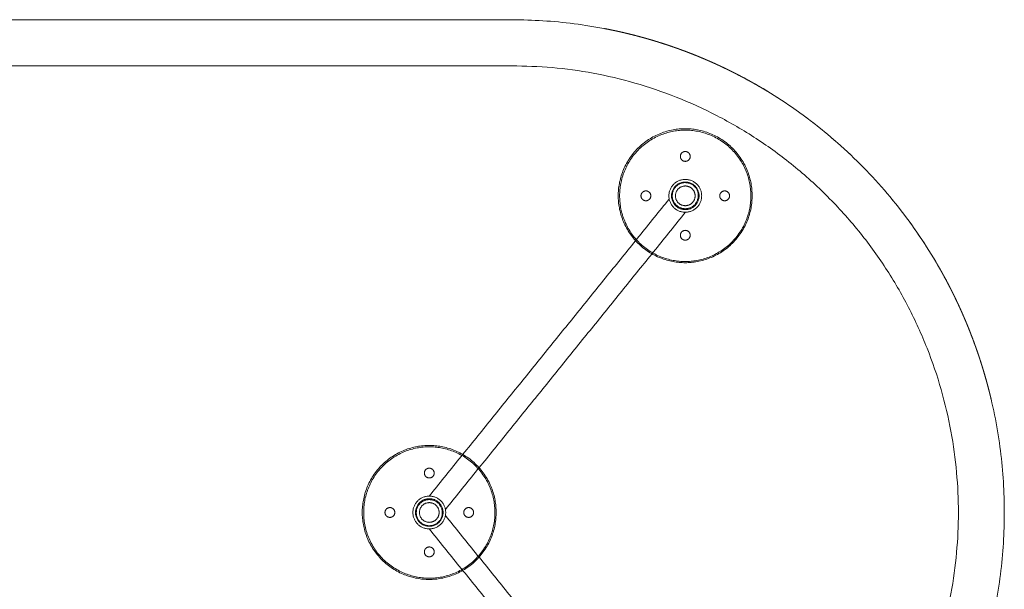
# Model space of a CAD drawing. Header units: millimetres. Extents: x 0 to 3464, y -1145 to 808.
# Tile 12 of 14: x 2714 to 3464, y -828 to -395. Entities that reach past the tile are written whole.
import ezdxf

# ---------------------------------------------------------------- set-up
doc = ezdxf.new("R2010")
doc.units = ezdxf.units.MM
doc.header["$MEASUREMENT"] = 0
doc.layers.add('Make2D$hidden$lines', color=7, linetype='Continuous', lineweight=13, true_color=0xffffff)
doc.layers.add('Make2D$visible$lines', color=7, linetype='Continuous', lineweight=18, true_color=0x000000)

msp = doc.modelspace()

# ---------------------------------------------------------------- linework, layer by layer
at = {"layer": 'Make2D$hidden$lines'}
for points in [[(2338.53, -429.73), (2713.53, -429.73), (3088.53, -429.73)], [(3208.25, -531.14), (3116.85, -644.18), (3025.46, -757.21)], [(3220.68, -541.21), (3129.24, -654.3), (3037.81, -767.39)], [(3220.68, -998.21), (3129.24, -885.12), (3037.81, -772.03)], [(3208.25, -1008.28), (3116.85, -895.24), (3025.46, -782.21)]]:
    msp.add_open_spline(points, degree=2, dxfattribs=at)
for points, weights, knots in [([(3088.53, -429.73), (3428.53, -429.73), (3428.53, -769.73), (3428.53, -1109.73), (3088.53, -1109.73)], [1, 0.707106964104, 1, 0.707106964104, 1], [0, 0, 0, 534.070564, 534.070564, 1068.141127, 1068.141127, 1068.141127]), ([(3271.45, -528.6), (3271.45, -579.6), (3220.45, -579.6), (3169.45, -579.6), (3169.45, -528.6), (3169.45, -477.6), (3220.45, -477.6), (3271.45, -477.6), (3271.45, -528.6)], [1, 0.707106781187, 1, 0.707106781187, 1, 0.707106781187, 1, 0.707106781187, 1], [0, 0, 0, 80.110613, 80.110613, 160.221225, 160.221225, 240.331838, 240.331838, 320.442451, 320.442451, 320.442451]), ([(3170.55, -530.86), (3172.7, -580.81), (3222.66, -578.66), (3272.61, -576.52), (3270.46, -526.56), (3268.31, -476.61), (3218.36, -478.76), (3168.41, -480.9), (3170.55, -530.86)], [1, 0.707106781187, 1, 0.707106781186, 1, 0.707106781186, 1, 0.707106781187, 1], [0, 0, 0, 78.539816, 78.539816, 157.079633, 157.079633, 235.619449, 235.619449, 314.159265, 314.159265, 314.159265]), ([(3224.26, -498.71), (3224.26, -502.46), (3220.51, -502.46), (3216.76, -502.46), (3216.76, -498.71), (3216.76, -494.96), (3220.51, -494.96), (3224.26, -494.96), (3224.26, -498.71)], [1, 0.707106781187, 1, 0.707106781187, 1, 0.707106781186, 1, 0.707106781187, 1], [0, 0, 0, 5.890486, 5.890486, 11.780972, 11.780972, 17.671459, 17.671459, 23.561945, 23.561945, 23.561945]), ([(3233.01, -528.71), (3233.01, -541.21), (3220.51, -541.21), (3208.01, -541.21), (3208.01, -528.71), (3208.01, -516.21), (3220.51, -516.21), (3233.01, -516.21), (3233.01, -528.71)], [1, 0.707106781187, 1, 0.707106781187, 1, 0.707106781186, 1, 0.707106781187, 1], [0, 0, 0, 19.634954, 19.634954, 39.269908, 39.269908, 58.904862, 58.904862, 78.539816, 78.539816, 78.539816]), ([(3190.51, -524.96), (3194.26, -524.96), (3194.26, -528.71), (3194.26, -532.46), (3190.51, -532.46), (3186.76, -532.46), (3186.76, -528.71), (3186.76, -524.96), (3190.51, -524.96)], [1, 0.707106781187, 1, 0.707106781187, 1, 0.707106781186, 1, 0.707106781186, 1], [0, 0, 0, 5.890486, 5.890486, 11.780972, 11.780972, 17.671459, 17.671459, 23.561945, 23.561945, 23.561945]), ([(3231.01, -528.71), (3231.01, -539.21), (3220.51, -539.21), (3210.01, -539.21), (3210.01, -528.71), (3210.01, -518.21), (3220.51, -518.21), (3231.01, -518.21), (3231.01, -528.71)], [1, 0.707106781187, 1, 0.707106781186, 1, 0.707106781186, 1, 0.707106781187, 1], [0, 0, 0, 16.493361, 16.493361, 32.986723, 32.986723, 49.480084, 49.480084, 65.973446, 65.973446, 65.973446]), ([(3230.39, -529.38), (3231.19, -519.5), (3221.31, -518.7), (3211.43, -517.89), (3210.63, -527.77), (3209.82, -537.65), (3219.7, -538.46), (3229.58, -539.26), (3230.39, -529.38)], [1, 0.707106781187, 1, 0.707106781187, 1, 0.707106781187, 1, 0.707106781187, 1], [0, 0, 0, 27.687819, 27.687819, 55.375639, 55.375639, 83.063458, 83.063458, 110.751278, 110.751278, 110.751278]), ([(3228.01, -528.71), (3228.01, -536.21), (3220.51, -536.21), (3213.01, -536.21), (3213.01, -528.71), (3213.01, -521.21), (3220.51, -521.21), (3228.01, -521.21), (3228.01, -528.71)], [1, 0.707106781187, 1, 0.707106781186, 1, 0.707106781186, 1, 0.707106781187, 1], [0, 0, 0, 11.780972, 11.780972, 23.561945, 23.561945, 35.342917, 35.342917, 47.12389, 47.12389, 47.12389]), ([(3250.51, -524.96), (3254.26, -524.96), (3254.26, -528.71), (3254.26, -532.46), (3250.51, -532.46), (3246.76, -532.46), (3246.76, -528.71), (3246.76, -524.96), (3250.51, -524.96)], [1, 0.707106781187, 1, 0.707106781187, 1, 0.707106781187, 1, 0.707106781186, 1], [0, 0, 0, 5.890486, 5.890486, 11.780972, 11.780972, 17.671459, 17.671459, 23.561945, 23.561945, 23.561945]), ([(3224.26, -558.71), (3224.26, -562.46), (3220.51, -562.46), (3216.76, -562.46), (3216.76, -558.71), (3216.76, -554.96), (3220.51, -554.96), (3224.26, -554.96), (3224.26, -558.71)], [1, 0.707106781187, 1, 0.707106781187, 1, 0.707106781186, 1, 0.707106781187, 1], [0, 0, 0, 5.890486, 5.890486, 11.780972, 11.780972, 17.671459, 17.671459, 23.561945, 23.561945, 23.561945]), ([(3076.46, -769.66), (3076.46, -820.66), (3025.46, -820.66), (2974.46, -820.66), (2974.46, -769.66), (2974.46, -718.66), (3025.46, -718.66), (3076.46, -718.66), (3076.46, -769.66)], [1, 0.707106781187, 1, 0.707106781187, 1, 0.707106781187, 1, 0.707106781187, 1], [0, 0, 0, 80.110613, 80.110613, 160.221225, 160.221225, 240.331838, 240.331838, 320.442451, 320.442451, 320.442451]), ([(2975.57, -767.56), (2977.72, -717.61), (3027.67, -719.76), (3077.62, -721.9), (3075.48, -771.86), (3073.33, -821.81), (3023.38, -819.66), (2973.42, -817.52), (2975.57, -767.56)], [1, 0.707106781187, 1, 0.707106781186, 1, 0.707106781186, 1, 0.707106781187, 1], [0, 0, 0, 78.539816, 78.539816, 157.079633, 157.079633, 235.619449, 235.619449, 314.159265, 314.159265, 314.159265]), ([(3029.27, -739.71), (3029.27, -735.96), (3025.52, -735.96), (3021.77, -735.96), (3021.77, -739.71), (3021.77, -743.46), (3025.52, -743.46), (3029.27, -743.46), (3029.27, -739.71)], [1, 0.707106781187, 1, 0.707106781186, 1, 0.707106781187, 1, 0.707106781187, 1], [0, 0, 0, 5.890486, 5.890486, 11.780972, 11.780972, 17.671459, 17.671459, 23.561945, 23.561945, 23.561945]), ([(3038.02, -769.71), (3038.02, -757.21), (3025.52, -757.21), (3013.02, -757.21), (3013.02, -769.71), (3013.02, -782.21), (3025.52, -782.21), (3038.02, -782.21), (3038.02, -769.71)], [1, 0.707106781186, 1, 0.707106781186, 1, 0.707106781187, 1, 0.707106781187, 1], [0, 0, 0, 19.634954, 19.634954, 39.269908, 39.269908, 58.904862, 58.904862, 78.539816, 78.539816, 78.539816]), ([(3036.02, -769.71), (3036.02, -759.21), (3025.52, -759.21), (3015.02, -759.21), (3015.02, -769.71), (3015.02, -780.21), (3025.52, -780.21), (3036.02, -780.21), (3036.02, -769.71)], [1, 0.707106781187, 1, 0.707106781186, 1, 0.707106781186, 1, 0.707106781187, 1], [0, 0, 0, 16.493361, 16.493361, 32.986723, 32.986723, 49.480084, 49.480084, 65.973446, 65.973446, 65.973446]), ([(3035.4, -769.04), (3036.21, -778.92), (3026.33, -779.73), (3016.45, -780.53), (3015.64, -770.65), (3014.84, -760.77), (3024.72, -759.96), (3034.6, -759.16), (3035.4, -769.04)], [1, 0.707106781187, 1, 0.707106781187, 1, 0.707106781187, 1, 0.707106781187, 1], [0, 0, 0, 27.687819, 27.687819, 55.375639, 55.375639, 83.063458, 83.063458, 110.751278, 110.751278, 110.751278]), ([(3033.02, -769.71), (3033.02, -762.21), (3025.52, -762.21), (3018.02, -762.21), (3018.02, -769.71), (3018.02, -777.21), (3025.52, -777.21), (3033.02, -777.21), (3033.02, -769.71)], [1, 0.707106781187, 1, 0.707106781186, 1, 0.707106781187, 1, 0.707106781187, 1], [0, 0, 0, 11.780972, 11.780972, 23.561945, 23.561945, 35.342917, 35.342917, 47.12389, 47.12389, 47.12389]), ([(2995.52, -773.46), (2999.27, -773.46), (2999.27, -769.71), (2999.27, -765.96), (2995.52, -765.96), (2991.77, -765.96), (2991.77, -769.71), (2991.77, -773.46), (2995.52, -773.46)], [1, 0.707106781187, 1, 0.707106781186, 1, 0.707106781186, 1, 0.707106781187, 1], [0, 0, 0, 5.890486, 5.890486, 11.780972, 11.780972, 17.671459, 17.671459, 23.561945, 23.561945, 23.561945]), ([(3055.52, -773.46), (3059.27, -773.46), (3059.27, -769.71), (3059.27, -765.96), (3055.52, -765.96), (3051.77, -765.96), (3051.77, -769.71), (3051.77, -773.46), (3055.52, -773.46)], [1, 0.707106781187, 1, 0.707106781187, 1, 0.707106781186, 1, 0.707106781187, 1], [0, 0, 0, 5.890486, 5.890486, 11.780972, 11.780972, 17.671459, 17.671459, 23.561945, 23.561945, 23.561945]), ([(3029.27, -799.71), (3029.27, -795.96), (3025.52, -795.96), (3021.77, -795.96), (3021.77, -799.71), (3021.77, -803.46), (3025.52, -803.46), (3029.27, -803.46), (3029.27, -799.71)], [1, 0.707106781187, 1, 0.707106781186, 1, 0.707106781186, 1, 0.707106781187, 1], [0, 0, 0, 5.890486, 5.890486, 11.780972, 11.780972, 17.671459, 17.671459, 23.561945, 23.561945, 23.561945])]:
    msp.add_rational_spline(points, weights, degree=2, knots=knots, dxfattribs=at)
at = {"layer": 'Make2D$visible$lines'}
msp.add_rational_spline([(1963.53, -769.73), (1963.53, -989.4), (2118.86, -1144.73), (2338.53, -1144.73), (2588.53, -1144.73), (2838.53, -1144.73), (3088.53, -1144.73), (3308.2, -1144.73), (3463.53, -989.4), (3463.53, -769.73), (3463.53, -550.06), (3308.2, -394.73), (3088.53, -394.73), (2838.53, -394.73), (2588.53, -394.73), (2338.53, -394.73), (2118.86, -394.73), (1963.53, -550.06), (1963.53, -769.73)], [1, 0.804737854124, 0.804737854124, 1, 1, 1, 1, 0.804737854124, 0.804737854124, 1, 0.804737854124, 0.804737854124, 1, 1, 1, 1, 0.804737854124, 0.804737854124, 1], degree=3, knots=[0, 0, 0, 0, 589.048623, 589.048623, 589.048623, 1339.048623, 1339.048623, 1339.048623, 1928.097245, 1928.097245, 1928.097245, 2517.145868, 2517.145868, 2517.145868, 3267.145868, 3267.145868, 3267.145868, 3856.19449, 3856.19449, 3856.19449, 3856.19449], dxfattribs=at)
for points, weights in [([(3161.12, -401.82), (3160.04, -401.61), (3158.97, -401.4)], [0.932533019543, 0.933361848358, 0.934199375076]), ([(3163.3, -402.26), (3162.24, -402.04), (3161.17, -401.83)], [0.930861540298, 0.931672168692, 0.932491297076]), ([(3165.48, -402.71), (3164.43, -402.49), (3163.37, -402.27)], [0.929207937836, 0.930002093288, 0.930804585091]), ([(3167.66, -403.17), (3166.62, -402.95), (3165.57, -402.73)], [0.927572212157, 0.928351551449, 0.929139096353]), ([(3169.85, -403.65), (3168.81, -403.42), (3167.77, -403.19)], [0.925954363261, 0.926720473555, 0.927494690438]), ([(3172.03, -404.14), (3170.99, -403.9), (3169.96, -403.67)], [0.924354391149, 0.925108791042, 0.925871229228]), ([(3174.21, -404.65), (3173.18, -404.4), (3172.15, -404.17)], [0.922772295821, 0.923516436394, 0.924268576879]), ([(3176.4, -405.17), (3175.37, -404.92), (3174.33, -404.68)], [0.921208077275, 0.921943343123, 0.922686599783]), ([(3178.59, -405.7), (3177.55, -405.45), (3176.52, -405.2)], [0.919661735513, 0.920389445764, 0.921125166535]), ([(3180.77, -406.25), (3179.74, -405.99), (3178.7, -405.73)], [0.918133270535, 0.918854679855, 0.919584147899]), ([(3182.96, -406.81), (3181.92, -406.54), (3180.87, -406.27)], [0.91662268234, 0.91733898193, 0.918063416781]), ([(3185.15, -407.39), (3184.1, -407.11), (3183.05, -406.83)], [0.915129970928, 0.915842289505, 0.916562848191]), ([(3187.34, -407.98), (3186.28, -407.69), (3185.22, -407.41)], [0.9136551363, 0.914364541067, 0.91508231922]), ([(3189.52, -408.58), (3188.46, -408.28), (3187.39, -407.99)], [0.912198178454, 0.912905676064, 0.913621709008]), ([(3193.9, -409.83), (3191.73, -409.2), (3189.55, -408.59)], [0.909337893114, 0.910741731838, 0.912180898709]), ([(3196.08, -410.48), (3195, -410.16), (3193.92, -409.84)], [0.90793456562, 0.908624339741, 0.909322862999]), ([(3198.27, -411.14), (3197.2, -410.82), (3196.13, -410.49)], [0.906549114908, 0.907223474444, 0.907906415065]), ([(3200.45, -411.82), (3199.39, -411.49), (3198.33, -411.16)], [0.90518154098, 0.905841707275, 0.90651031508]), ([(3202.64, -412.51), (3201.58, -412.17), (3200.53, -411.84)], [0.903831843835, 0.904478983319, 0.905134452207]), ([(3204.82, -413.21), (3203.77, -412.87), (3202.72, -412.54)], [0.902500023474, 0.903135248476, 0.903778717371]), ([(3207, -413.93), (3205.96, -413.59), (3204.91, -413.24)], [0.901186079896, 0.901810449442, 0.902443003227]), ([(3209.18, -414.67), (3208.14, -414.31), (3207.1, -413.97)], [0.899890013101, 0.900504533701, 0.90112720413]), ([(3211.36, -415.41), (3210.32, -415.05), (3209.28, -414.7)], [0.89861182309, 0.899217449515, 0.899831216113]), ([(3213.54, -416.18), (3212.5, -415.81), (3211.46, -415.45)], [0.897351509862, 0.897949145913, 0.898554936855]), ([(3215.71, -416.95), (3214.67, -416.58), (3213.63, -416.21)], [0.896109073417, 0.896699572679, 0.897298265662]), ([(3217.89, -417.74), (3216.84, -417.36), (3215.8, -416.98)], [0.894884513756, 0.895468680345, 0.896061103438]), ([(3220.06, -418.55), (3219.01, -418.16), (3217.96, -417.77)], [0.893677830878, 0.89425642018, 0.894843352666]), ([(3222.23, -419.37), (3221.17, -418.97), (3220.12, -418.57)], [0.892489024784, 0.893062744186, 0.893644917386]), ([(3224.4, -420.21), (3223.33, -419.79), (3222.27, -419.39)], [0.891318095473, 0.891887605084, 0.892465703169]), ([(3228.72, -421.92), (3226.58, -421.05), (3224.42, -420.21)], [0.889029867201, 0.890150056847, 0.89130561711]), ([(3230.88, -422.8), (3229.81, -422.36), (3228.74, -421.93)], [0.88791256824, 0.888461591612, 0.889019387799]), ([(3233.04, -423.69), (3231.98, -423.25), (3230.92, -422.81)], [0.886813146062, 0.887349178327, 0.887893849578]), ([(3235.19, -424.6), (3234.14, -424.15), (3233.09, -423.71)], [0.885731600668, 0.886255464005, 0.88678785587]), ([(3237.35, -425.52), (3236.3, -425.07), (3235.26, -424.62)], [0.884667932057, 0.885180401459, 0.885701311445]), ([(3239.49, -426.46), (3238.46, -426), (3237.41, -425.55)], [0.88362214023, 0.88412394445, 0.884634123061]), ([(3241.64, -427.41), (3240.6, -426.95), (3239.57, -426.49)], [0.882594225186, 0.883086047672, 0.883586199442]), ([(3243.78, -428.37), (3242.75, -427.9), (3241.71, -427.44)], [0.881584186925, 0.882066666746, 0.882557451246]), ([(3245.92, -429.35), (3244.89, -428.88), (3243.86, -428.41)], [0.880592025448, 0.881065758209, 0.881547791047]), ([(3248.05, -430.35), (3247.02, -429.87), (3245.99, -429.39)], [0.879617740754, 0.880083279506, 0.880557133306]), ([(3250.18, -431.36), (3249.15, -430.87), (3248.12, -430.38)], [0.878661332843, 0.879119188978, 0.879585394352]), ([(3252.3, -432.38), (3251.27, -431.88), (3250.24, -431.39)], [0.877722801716, 0.878173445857, 0.878632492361]), ([(3254.42, -433.42), (3253.39, -432.91), (3252.36, -432.41)], [0.876802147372, 0.87724601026, 0.877698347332]), ([(3256.54, -434.47), (3255.51, -433.95), (3254.47, -433.44)], [0.875899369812, 0.876336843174, 0.876782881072]), ([(3258.65, -435.54), (3257.61, -435.01), (3256.57, -434.49)], [0.875014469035, 0.875445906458, 0.875886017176]), ([(3262.86, -437.72), (3260.77, -436.62), (3258.67, -435.55)], [0.873298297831, 0.874135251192, 0.875007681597]), ([(3264.96, -438.83), (3263.92, -438.27), (3262.88, -437.72)], [0.872467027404, 0.872875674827, 0.873293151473]), ([(3267.05, -439.95), (3266.02, -439.39), (3264.99, -438.84)], [0.87165363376, 0.872051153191, 0.872457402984]), ([(3269.14, -441.09), (3268.12, -440.52), (3267.09, -439.97)], [0.8708581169, 0.871244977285, 0.87164048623]), ([(3271.22, -442.24), (3270.21, -441.67), (3269.18, -441.11)], [0.870080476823, 0.870457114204, 0.870842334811]), ([(3273.3, -443.41), (3272.29, -442.83), (3271.27, -442.27)], [0.86932071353, 0.869687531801, 0.870062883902]), ([(3275.37, -444.59), (3274.36, -444.01), (3273.35, -443.44)], [0.86857882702, 0.868936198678, 0.869302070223]), ([(3277.44, -445.78), (3276.43, -445.2), (3275.42, -444.62)], [0.867854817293, 0.868203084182, 0.868559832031]), ([(3279.49, -446.99), (3278.49, -446.4), (3277.49, -445.82)], [0.86714868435, 0.867488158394, 0.867836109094]), ([(3281.55, -448.22), (3280.55, -447.62), (3279.55, -447.03)], [0.86646042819, 0.866791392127, 0.867130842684]), ([(3283.59, -449.46), (3282.6, -448.85), (3281.6, -448.25)], [0.865790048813, 0.866112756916, 0.866443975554]), ([(3285.63, -450.71), (3284.64, -450.09), (3283.64, -449.48)], [0.86513754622, 0.865452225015, 0.865775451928]), ([(3287.67, -451.97), (3286.67, -451.35), (3285.67, -450.73)], [0.86450292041, 0.864809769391, 0.865125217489]), ([(3289.7, -453.25), (3288.7, -452.62), (3287.7, -451.99)], [0.863886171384, 0.86418536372, 0.864493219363]), ([(3291.72, -454.55), (3290.72, -453.9), (3289.72, -453.27)], [0.863287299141, 0.863578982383, 0.863879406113]), ([(3295.74, -457.17), (3293.74, -455.85), (3291.73, -454.55)], [0.862143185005, 0.862695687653, 0.863283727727]), ([(3297.73, -458.51), (3296.74, -457.84), (3295.74, -457.18)], [0.861597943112, 0.861864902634, 0.862140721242]), ([(3299.73, -459.86), (3298.74, -459.18), (3297.75, -458.52)], [0.861070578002, 0.861327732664, 0.861593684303]), ([(3301.71, -461.22), (3300.73, -460.54), (3299.75, -459.87)], [0.860561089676, 0.860808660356, 0.861064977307]), ([(3303.69, -462.59), (3302.71, -461.91), (3301.74, -461.24)], [0.860069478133, 0.86030766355, 0.860554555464]), ([(3305.66, -463.98), (3304.69, -463.29), (3303.72, -462.61)], [0.859595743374, 0.85982472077, 0.860062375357]), ([(3307.62, -465.38), (3306.65, -464.69), (3305.69, -464)], [0.859139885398, 0.859359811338, 0.859588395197]), ([(3309.57, -466.8), (3308.61, -466.1), (3307.65, -465.41)], [0.858701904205, 0.858912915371, 0.859132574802]), ([(3311.51, -468.23), (3310.56, -467.52), (3309.6, -466.82)], [0.858281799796, 0.858484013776, 0.85869487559]), ([(3313.45, -469.67), (3312.5, -468.96), (3311.55, -468.25)], [0.85787957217, 0.858073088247, 0.858275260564]), ([(3315.38, -471.12), (3314.43, -470.41), (3313.48, -469.69)], [0.857495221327, 0.857680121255, 0.857873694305]), ([(3317.3, -472.59), (3316.35, -471.87), (3315.4, -471.14)], [0.857128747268, 0.857305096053, 0.857490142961]), ([(3319.21, -474.07), (3318.27, -473.34), (3317.32, -472.61)], [0.856780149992, 0.856947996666, 0.857124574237]), ([(3321.11, -475.57), (3320.17, -474.82), (3319.23, -474.09)], [0.8564494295, 0.856608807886, 0.856776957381]), ([(3323, -477.07), (3322.07, -476.32), (3321.12, -475.58)], [0.856136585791, 0.856287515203, 0.856447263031]), ([(3326.76, -480.13), (3324.9, -478.59), (3323.01, -477.08)], [0.855564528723, 0.855832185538, 0.85613546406]), ([(3328.63, -481.67), (3327.7, -480.9), (3326.77, -480.13)], [0.855305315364, 0.855430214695, 0.855564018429]), ([(3330.48, -483.23), (3329.56, -482.45), (3328.63, -481.67)], [0.855063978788, 0.855179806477, 0.855304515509]), ([(3332.33, -484.8), (3331.41, -484.01), (3330.49, -483.23)], [0.854840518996, 0.854947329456, 0.855063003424]), ([(3334.17, -486.38), (3333.25, -485.59), (3332.34, -484.8)], [0.854634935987, 0.854732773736, 0.85483946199]), ([(3335.99, -487.97), (3335.09, -487.18), (3334.18, -486.39)], [0.854447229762, 0.854536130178, 0.854633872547]), ([(3337.81, -489.58), (3336.91, -488.78), (3336, -487.98)], [0.85427740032, 0.854357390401, 0.854446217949]), ([(3339.62, -491.2), (3338.72, -490.39), (3337.82, -489.59)], [0.854125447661, 0.854196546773, 0.854276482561]), ([(3341.41, -492.83), (3340.52, -492.01), (3339.63, -491.2)], [0.853991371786, 0.854053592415, 0.854124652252]), ([(3343.2, -494.47), (3342.31, -493.65), (3341.42, -492.83)], [0.853875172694, 0.853928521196, 0.853990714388]), ([(3344.97, -496.12), (3344.09, -495.3), (3343.21, -494.48)], [0.853776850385, 0.853821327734, 0.853874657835]), ([(3346.74, -497.79), (3345.86, -496.95), (3344.98, -496.13)], [0.85369640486, 0.85373200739, 0.853776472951]), ([(3348.49, -499.46), (3347.62, -498.62), (3346.74, -497.79)], [0.853633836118, 0.853660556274, 0.853696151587]), ([(3350.24, -501.15), (3349.37, -500.31), (3348.5, -499.47)], [0.85358914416, 0.853606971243, 0.853633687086]), ([(3351.97, -502.85), (3351.11, -502), (3350.24, -501.15)], [0.853562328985, 0.853571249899, 0.853589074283]), ([(3357.1, -508.01), (3354.56, -505.41), (3351.97, -502.85)], [0.853589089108, 0.853535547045, 0.853562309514]), ([(3358.78, -509.75), (3357.95, -508.88), (3357.1, -508.02)], [0.853633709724, 0.853606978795, 0.85358914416]), ([(3360.46, -511.51), (3359.63, -510.63), (3358.79, -509.76)], [0.853696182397, 0.853660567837, 0.853633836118]), ([(3362.12, -513.27), (3361.3, -512.39), (3360.47, -511.51)], [0.853776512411, 0.853732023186, 0.85369640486]), ([(3363.78, -515.05), (3362.96, -514.16), (3362.13, -513.28)], [0.853874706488, 0.853821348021, 0.853776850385]), ([(3365.42, -516.83), (3364.6, -515.94), (3363.78, -515.05)], [0.853990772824, 0.853928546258, 0.853875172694]), ([(3367.05, -518.63), (3366.24, -517.73), (3365.43, -516.84)], [0.854124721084, 0.854053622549, 0.853991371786]), ([(3368.67, -520.43), (3367.86, -519.53), (3367.06, -518.64)], [0.854276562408, 0.854196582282, 0.854125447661]), ([(3370.27, -522.25), (3369.48, -521.34), (3368.67, -520.44)], [0.85444630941, 0.85435743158, 0.85427740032]), ([(3371.87, -524.08), (3371.08, -523.17), (3370.28, -522.26)], [0.854633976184, 0.854536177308, 0.854447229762]), ([(3373.45, -525.91), (3372.66, -525), (3371.87, -524.09)], [0.854839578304, 0.854732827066, 0.854634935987]), ([(3375.02, -527.76), (3374.24, -526.84), (3373.46, -525.92)], [0.855063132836, 0.854947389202, 0.854840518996]), ([(3376.58, -529.62), (3375.8, -528.69), (3375.02, -527.77)], [0.855304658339, 0.855179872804, 0.855063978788]), ([(3378.12, -531.49), (3377.36, -530.55), (3376.58, -529.62)], [0.855564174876, 0.855430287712, 0.855305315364]), ([(3381.17, -535.24), (3379.66, -533.36), (3378.13, -531.49)], [0.856135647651, 0.855832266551, 0.855564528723]), ([(3382.67, -537.13), (3381.93, -536.19), (3381.18, -535.25)], [0.856447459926, 0.856287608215, 0.856136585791]), ([(3384.16, -539.03), (3383.43, -538.08), (3382.68, -537.14)], [0.856777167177, 0.856608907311, 0.8564494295]), ([(3385.64, -540.93), (3384.91, -539.99), (3384.18, -539.04)], [0.857124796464, 0.856948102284, 0.856780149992]), ([(3387.11, -542.85), (3386.39, -541.9), (3385.66, -540.95)], [0.857490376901, 0.857305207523, 0.857128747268]), ([(3388.56, -544.77), (3387.85, -543.82), (3387.13, -542.87)], [0.857873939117, 0.857680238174, 0.857495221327]), ([(3390, -546.71), (3389.29, -545.75), (3388.58, -544.8)], [0.858275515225, 0.858073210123, 0.85787957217]), ([(3391.43, -548.65), (3390.73, -547.69), (3390.02, -546.74)], [0.858695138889, 0.858484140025, 0.858281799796]), ([(3392.85, -550.6), (3392.15, -549.64), (3391.45, -548.68)], [0.859132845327, 0.858913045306, 0.858701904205]), ([(3394.25, -552.57), (3393.56, -551.6), (3392.87, -550.63)], [0.859588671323, 0.85935994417, 0.859139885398]), ([(3395.64, -554.54), (3394.96, -553.56), (3394.27, -552.6)], [0.860062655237, 0.859824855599, 0.859595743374]), ([(3397.02, -556.52), (3396.34, -555.54), (3395.66, -554.56)], [0.860554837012, 0.860307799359, 0.860069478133]), ([(3398.38, -558.5), (3397.71, -557.52), (3397.03, -556.54)], [0.861065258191, 0.860808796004, 0.860561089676]), ([(3399.73, -560.5), (3399.07, -559.51), (3398.4, -558.53)], [0.861593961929, 0.861327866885, 0.861070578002]), ([(3401.07, -562.51), (3400.41, -561.51), (3399.74, -560.52)], [0.862140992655, 0.86186503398, 0.861597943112]), ([(3403.7, -566.52), (3402.4, -564.51), (3401.08, -562.52)], [0.863283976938, 0.862695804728, 0.862143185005]), ([(3404.99, -568.53), (3404.35, -567.53), (3403.71, -566.54)], [0.863879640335, 0.863579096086, 0.863287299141]), ([(3406.26, -570.55), (3405.63, -569.55), (3405, -568.56)], [0.864493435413, 0.864185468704, 0.863886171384]), ([(3407.52, -572.58), (3406.9, -571.58), (3406.28, -570.58)], [0.865125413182, 0.864809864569, 0.86450292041]), ([(3408.77, -574.61), (3408.16, -573.61), (3407.54, -572.62)], [0.865775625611, 0.865452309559, 0.86513754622]), ([(3410, -576.65), (3409.4, -575.65), (3408.8, -574.66)], [0.866444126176, 0.866112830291, 0.865790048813]), ([(3411.23, -578.7), (3410.63, -577.7), (3410.03, -576.7)], [0.867130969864, 0.866791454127, 0.86646042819]), ([(3412.44, -580.76), (3411.85, -579.76), (3411.26, -578.76)], [0.867836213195, 0.867488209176, 0.86714868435]), ([(3413.63, -582.83), (3413.05, -581.82), (3412.47, -580.82)], [0.868559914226, 0.868203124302, 0.867854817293]), ([(3414.81, -584.9), (3414.24, -583.89), (3413.66, -582.88)], [0.869302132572, 0.868936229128, 0.86857882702]), ([(3415.98, -586.98), (3415.42, -585.96), (3414.84, -584.95)], [0.870062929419, 0.869687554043, 0.86932071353]), ([(3417.14, -589.07), (3416.58, -588.05), (3416.01, -587.03)], [0.870842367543, 0.870457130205, 0.870080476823]), ([(3418.28, -591.16), (3417.73, -590.13), (3417.16, -589.11)], [0.871640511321, 0.871244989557, 0.8708581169]), ([(3419.41, -593.27), (3418.86, -592.23), (3418.3, -591.2)], [0.87245742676, 0.872051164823, 0.87165363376]), ([(3420.53, -595.37), (3419.98, -594.33), (3419.43, -593.29)], [0.873293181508, 0.872875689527, 0.872467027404]), ([(3422.71, -599.58), (3421.63, -597.48), (3420.54, -595.39)], [0.875007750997, 0.874135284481, 0.873298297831]), ([(3423.76, -601.68), (3423.24, -600.64), (3422.71, -599.6)], [0.875886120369, 0.875445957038, 0.875014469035]), ([(3424.81, -603.78), (3424.3, -602.74), (3423.78, -601.71)], [0.876783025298, 0.876336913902, 0.875899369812]), ([(3425.84, -605.89), (3425.34, -604.86), (3424.83, -603.83)], [0.877698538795, 0.877246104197, 0.876802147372]), ([(3426.86, -608.01), (3426.37, -606.98), (3425.87, -605.95)], [0.878632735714, 0.878173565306, 0.877722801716]), ([(3427.87, -610.13), (3427.39, -609.1), (3426.89, -608.07)], [0.879585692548, 0.879119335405, 0.878661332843]), ([(3428.86, -612.26), (3428.39, -611.23), (3427.9, -610.2)], [0.880557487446, 0.880083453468, 0.879617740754]), ([(3429.84, -614.4), (3429.37, -613.36), (3428.9, -612.34)], [0.881548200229, 0.881065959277, 0.880592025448]), ([(3430.81, -616.54), (3430.35, -615.5), (3429.88, -614.47)], [0.882557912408, 0.882066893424, 0.881584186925]), ([(3431.76, -618.68), (3431.31, -617.65), (3430.84, -616.61)], [0.883586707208, 0.883086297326, 0.882594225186]), ([(3432.7, -620.84), (3432.25, -619.8), (3431.79, -618.76)], [0.884634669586, 0.884124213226, 0.88362214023]), ([(3433.63, -623), (3433.18, -621.95), (3432.73, -620.91)], [0.885701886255, 0.885180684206, 0.884667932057]), ([(3434.54, -625.16), (3434.1, -624.11), (3433.65, -623.06)], [0.886788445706, 0.886255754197, 0.885731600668]), ([(3435.44, -627.33), (3435, -626.27), (3434.56, -625.21)], [0.887894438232, 0.887349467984, 0.886813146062]), ([(3436.32, -629.51), (3435.89, -628.44), (3435.45, -627.37)], [0.889019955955, 0.888461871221, 0.88791256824]), ([(3438.04, -633.83), (3437.2, -631.68), (3436.33, -629.53)], [0.891306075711, 0.890150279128, 0.889029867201]), ([(3438.86, -635.98), (3438.46, -634.92), (3438.05, -633.86)], [0.892466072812, 0.891887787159, 0.891318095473]), ([(3439.68, -638.13), (3439.28, -637.08), (3438.88, -636.02)], [0.893645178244, 0.893062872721, 0.892489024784]), ([(3440.48, -640.29), (3440.09, -639.24), (3439.7, -638.19)], [0.894843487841, 0.894256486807, 0.893677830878]), ([(3441.27, -642.45), (3440.89, -641.41), (3440.51, -640.36)], [0.896061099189, 0.89546867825, 0.894884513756]), ([(3442.04, -644.62), (3441.67, -643.58), (3441.3, -642.54)], [0.897298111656, 0.89669949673, 0.896109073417]), ([(3442.8, -646.79), (3442.44, -645.75), (3442.07, -644.71)], [0.898554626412, 0.897948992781, 0.897351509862]), ([(3443.55, -648.97), (3443.2, -647.93), (3442.84, -646.89)], [0.899830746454, 0.8992172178, 0.89861182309]), ([(3444.29, -651.15), (3443.94, -650.11), (3443.58, -649.07)], [0.901126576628, 0.900504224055, 0.899890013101]), ([(3445.01, -653.34), (3444.67, -652.29), (3444.32, -651.25)], [0.902442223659, 0.901810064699, 0.901186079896]), ([(3445.71, -655.53), (3445.38, -654.48), (3445.04, -653.43)], [0.903777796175, 0.903134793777, 0.902500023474]), ([(3446.41, -657.72), (3446.08, -656.67), (3445.74, -655.61)], [0.905133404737, 0.904478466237, 0.903831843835]), ([(3447.09, -659.92), (3446.76, -658.86), (3446.43, -657.8)], [0.906509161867, 0.905841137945, 0.90518154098]), ([(3447.76, -662.12), (3447.44, -661.05), (3447.11, -659.98)], [0.907905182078, 0.907222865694, 0.906549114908]), ([(3448.41, -664.33), (3448.09, -663.25), (3447.77, -662.17)], [0.909321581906, 0.908623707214, 0.90793456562]), ([(3449.66, -668.7), (3449.05, -666.52), (3448.42, -664.35)], [0.912179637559, 0.910741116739, 0.909337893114]), ([(3450.26, -670.86), (3449.97, -669.8), (3449.67, -668.73)], [0.913620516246, 0.912905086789, 0.912198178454]), ([(3450.84, -673.03), (3450.56, -671.97), (3450.27, -670.92)], [0.91508122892, 0.914364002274, 0.9136551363]), ([(3451.42, -675.2), (3451.14, -674.15), (3450.86, -673.1)], [0.916561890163, 0.915841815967, 0.915129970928]), ([(3451.98, -677.38), (3451.71, -676.33), (3451.44, -675.29)], [0.918062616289, 0.917338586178, 0.91662268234]), ([(3452.52, -679.55), (3452.27, -678.51), (3452, -677.48)], [0.919583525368, 0.918854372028, 0.918133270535]), ([(3453.06, -681.73), (3452.81, -680.7), (3452.55, -679.66)], [0.921124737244, 0.920389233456, 0.919661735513]), ([(3453.58, -683.92), (3453.33, -682.88), (3453.08, -681.85)], [0.922686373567, 0.921943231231, 0.921208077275])]:
    msp.add_rational_spline(points, weights, degree=2, dxfattribs=at)

doc.saveas('drawing.dxf')
